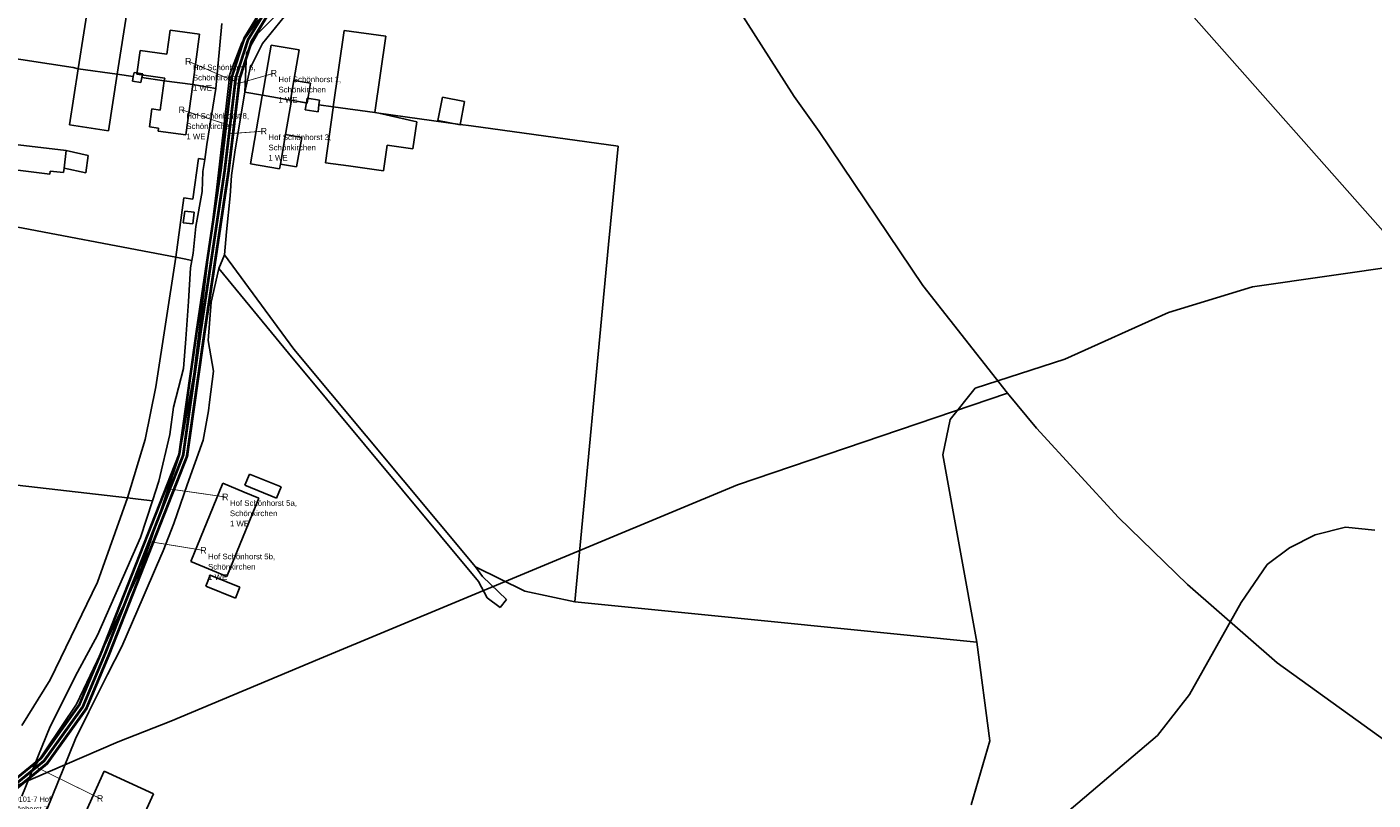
# Model space of a CAD drawing. Extents: x 577960 to 582939, y 6017202 to 6023066.
# Tile 201 of 217: x 581377 to 581717, y 6020307 to 6020502. Entities that reach past the tile are written whole.
import ezdxf
from ezdxf.enums import TextEntityAlignment as Align

# ---------------------------------------------------------------- set-up
doc = ezdxf.new("R2010")
doc.units = 0
doc.header["$MEASUREMENT"] = 0
doc.linetypes.add('D', pattern=[0])
doc.linetypes.add('S', pattern=[3, 1.5, -1.5])
for name, color, linetype in [('BER_Symbol', 7, 'D'), ('BER_Text', 7, 'D'), ('BF__ACCESS', 7, 'D'), ('EF', 7, 'D'), ('LI__FLUR', 7, 'D'), ('LI__GEB', 7, 'Continuous'), ('LI__STRASSE', 7, 'Continuous')]:
    doc.layers.add(name, color=color, linetype=linetype)
doc.styles.add('BER_Symbol', font='TGR01___.TTF')
doc.styles.add('BER_Text', font='arial.ttf')

msp = doc.modelspace()

# ---------------------------------------------------------------- linework, layer by layer
at = {"layer": 'BF__ACCESS', "color": 1, "linetype": 'D', "true_color": 0xff0000, "const_width": 0.7}
for points in [[(581700.728, 6020626.736), (581701.257, 6020624.747), (581699.853, 6020614.058), (581687.664, 6020605.578), (581625.665, 6020584.162), (581533.257, 6020546.302), (581439.404, 6020507.424), (581434.136, 6020498.795), (581431.111, 6020489.402), (581428.305, 6020465.97), (581422.154, 6020424.744), (581417.802, 6020393.946), (581398.102, 6020343.859), (581392.357, 6020330.173), (581382.434, 6020316.314), (581373.38, 6020308.925), (581370.418, 6020308.852)], [(581700.728, 6020626.736), (581700.265, 6020624.876), (581698.919, 6020614.626), (581687.092, 6020606.398), (581625.313, 6020585.098), (581532.876, 6020547.226), (581438.721, 6020508.223), (581433.22, 6020499.214), (581430.129, 6020489.616), (581427.314, 6020466.104), (581421.165, 6020424.887), (581416.829, 6020394.203), (581397.175, 6020344.235), (581391.479, 6020330.663), (581381.699, 6020317.005), (581372.747, 6020309.698), (581370.418, 6020308.852)]]:
    msp.add_lwpolyline(points, dxfattribs=at)
at = {"layer": 'BF__ACCESS', "color": 4, "linetype": 'D', "true_color": 0x00ffff, "const_width": 0.657}
msp.add_lwpolyline([(581700.728, 6020626.736), (581699.273, 6020625.005), (581697.985, 6020615.194), (581686.52, 6020607.218), (581624.96, 6020586.034), (581532.495, 6020548.151), (581438.037, 6020509.022), (581432.305, 6020499.634), (581429.148, 6020489.831), (581426.323, 6020466.237), (581420.175, 6020425.031), (581415.855, 6020394.459), (581396.249, 6020344.612), (581390.6, 6020331.154), (581380.963, 6020317.695), (581372.113, 6020310.472), (581370.418, 6020308.852)], dxfattribs=at)
at = {"layer": 'EF', "color": 17, "linetype": 'D', "true_color": 0x804040, "const_width": 0.194}
msp.add_lwpolyline([(581418.12, 6020493.77), (581430.006, 6020488.618)], dxfattribs=at)
at = {"layer": 'EF', "color": 18, "linetype": 'S', "true_color": 0x000000, "const_width": 0.194}
msp.add_lwpolyline([(581439.75, 6020490.74), (581430.006, 6020487.922)], dxfattribs=at)
at = {"layer": 'EF', "color": 252, "linetype": 'D', "true_color": 0x8d8d8d, "const_width": 0.194}
msp.add_lwpolyline([(581416.47, 6020481.5), (581428.613, 6020477.548)], dxfattribs=at)
at = {"layer": 'EF', "color": 40, "linetype": 'D', "true_color": 0xfac200, "const_width": 0.194}
msp.add_lwpolyline([(581437.22, 6020476.11), (581428.404, 6020475.46)], dxfattribs=at)
at = {"layer": 'EF', "color": 5, "linetype": 'D', "true_color": 0x0000ff, "const_width": 0.194}
msp.add_lwpolyline([(581427.48, 6020383.68), (581413.528, 6020385.674)], dxfattribs=at)
at = {"layer": 'EF', "color": 102, "linetype": 'D', "true_color": 0x15d72e, "const_width": 0.194}
msp.add_lwpolyline([(581421.96, 6020370.18), (581408.33, 6020372.399)], dxfattribs=at)
at = {"layer": 'EF', "color": 1, "linetype": 'D', "true_color": 0xff0000, "const_width": 0.194}
msp.add_lwpolyline([(581395.85, 6020307.48), (581379.745, 6020315.393)], dxfattribs=at)
at = {"layer": 'LI__FLUR', "color": 8, "linetype": 'D', "true_color": 0x808080}
for p, q in [((581727.338, 6020442.539), (581661.145, 6020517.429)), ((581661.145, 6020517.429), (581727.338, 6020442.539)), ((581443.485, 6020506.306), (581436.916, 6020498.29)), ((581436.916, 6020498.29), (581443.485, 6020506.306)), ((581426.595, 6020503.27), (581425.069, 6020486.85)), ((581425.069, 6020486.85), (581426.595, 6020503.27)), ((581435.586, 6020500.669), (581439.815, 6020504.938)), ((581439.815, 6020504.938), (581435.586, 6020500.669)), ((581432.857, 6020495.822), (581435.586, 6020500.669)), ((581435.586, 6020500.669), (581432.857, 6020495.822)), ((581367.594, 6020495.493), (581389.025, 6020492.174)), ((581389.025, 6020492.174), (581367.594, 6020495.493)), ((581432.408, 6020485.956), (581432.857, 6020495.822)), ((581432.857, 6020495.822), (581432.408, 6020485.956)), ((581436.916, 6020498.29), (581433.727, 6020492.043)), ((581433.727, 6020492.043), (581436.916, 6020498.29)), ((581389.025, 6020492.174), (581390.325, 6020491.854)), ((581390.325, 6020491.854), (581389.025, 6020492.174)), ((581433.727, 6020492.043), (581432.408, 6020485.956)), ((581432.408, 6020485.956), (581433.727, 6020492.043)), ((581390.325, 6020491.854), (581400.191, 6020490.484)), ((581400.191, 6020490.484), (581390.325, 6020491.854)), ((581400.191, 6020490.484), (581404.239, 6020489.924)), ((581404.239, 6020489.924), (581400.191, 6020490.484)), ((581404.019, 6020488.755), (581404.239, 6020489.924)), ((581404.239, 6020489.924), (581404.019, 6020488.755)), ((581406.178, 6020488.415), (581404.019, 6020488.755)), ((581404.019, 6020488.755), (581406.178, 6020488.415)), ((581404.239, 6020489.924), (581404.439, 6020490.964)), ((581404.439, 6020490.964), (581404.239, 6020489.924)), ((581404.439, 6020490.964), (581406.618, 6020490.564)), ((581406.618, 6020490.564), (581404.439, 6020490.964)), ((581406.428, 6020489.625), (581406.178, 6020488.415)), ((581406.178, 6020488.415), (581406.428, 6020489.625)), ((581406.618, 6020490.564), (581406.428, 6020489.625)), ((581406.428, 6020489.625), (581406.618, 6020490.564)), ((581406.428, 6020489.625), (581412.076, 6020488.855)), ((581412.076, 6020488.855), (581406.428, 6020489.625)), ((581412.076, 6020488.855), (581419.243, 6020487.865)), ((581419.243, 6020487.865), (581412.076, 6020488.855)), ((581419.243, 6020487.865), (581425.069, 6020486.85)), ((581425.069, 6020486.85), (581419.243, 6020487.865)), ((581425.069, 6020486.85), (581422.845, 6020472.699)), ((581422.845, 6020472.699), (581425.069, 6020486.85)), ((581429.979, 6020471.362), (581432.408, 6020485.956)), ((581432.408, 6020485.956), (581429.979, 6020471.362)), ((581432.408, 6020485.956), (581436.856, 6020485.178)), ((581436.856, 6020485.178), (581432.408, 6020485.956)), ((581436.856, 6020485.178), (581443.963, 6020483.936)), ((581443.963, 6020483.936), (581436.856, 6020485.178)), ((581443.963, 6020483.936), (581447.963, 6020483.236)), ((581447.963, 6020483.236), (581443.963, 6020483.936)), ((581447.7, 6020481.497), (581447.963, 6020483.236)), ((581447.963, 6020483.236), (581447.7, 6020481.497)), ((581447.963, 6020483.236), (581448.14, 6020484.406)), ((581448.14, 6020484.406), (581447.963, 6020483.236)), ((581448.14, 6020484.406), (581451.26, 6020483.946)), ((581451.26, 6020483.946), (581448.14, 6020484.406)), ((581451.13, 6020482.767), (581450.93, 6020480.957)), ((581450.93, 6020480.957), (581451.13, 6020482.767)), ((581451.26, 6020483.946), (581451.13, 6020482.767)), ((581451.13, 6020482.767), (581451.26, 6020483.946)), ((581451.13, 6020482.767), (581454.769, 6020482.263)), ((581454.769, 6020482.263), (581451.13, 6020482.767)), ((581454.769, 6020482.263), (581465.294, 6020480.807)), ((581465.294, 6020480.807), (581454.769, 6020482.263)), ((581450.93, 6020480.957), (581447.7, 6020481.497)), ((581447.7, 6020481.497), (581450.93, 6020480.957)), ((581465.294, 6020480.807), (581466.275, 6020480.671)), ((581466.275, 6020480.671), (581465.294, 6020480.807)), ((581466.275, 6020480.671), (581486.808, 6020477.83)), ((581486.808, 6020477.83), (581466.275, 6020480.671)), ((581486.808, 6020477.83), (581489.594, 6020477.445)), ((581489.594, 6020477.445), (581486.808, 6020477.83)), ((581489.594, 6020477.445), (581526.707, 6020472.31)), ((581526.707, 6020472.31), (581489.594, 6020477.445)), ((581422.845, 6020472.699), (581422.292, 6020468.976)), ((581422.292, 6020468.976), (581422.845, 6020472.699)), ((581526.707, 6020472.31), (581524.343, 6020447.43)), ((581524.343, 6020447.43), (581526.707, 6020472.31)), ((581420.739, 6020469.196), (581419.299, 6020458.909)), ((581419.299, 6020458.909), (581420.739, 6020469.196)), ((581422.292, 6020468.976), (581420.739, 6020469.196)), ((581420.739, 6020469.196), (581422.292, 6020468.976)), ((581422.292, 6020468.976), (581421.833, 6020465.88)), ((581421.833, 6020465.88), (581422.292, 6020468.976)), ((581429.029, 6020464.865), (581429.979, 6020471.362)), ((581429.979, 6020471.362), (581429.029, 6020464.865)), ((581421.833, 6020465.88), (581421.627, 6020460.874)), ((581421.627, 6020460.874), (581421.833, 6020465.88)), ((581428.71, 6020459.784), (581429.029, 6020464.865)), ((581429.029, 6020464.865), (581428.71, 6020459.784)), ((581416.997, 6020459.26), (581414.966, 6020444.233)), ((581414.966, 6020444.233), (581416.997, 6020459.26)), ((581419.299, 6020458.909), (581416.997, 6020459.26)), ((581416.997, 6020459.26), (581419.299, 6020458.909)), ((581421.627, 6020460.874), (581420.045, 6020452.005)), ((581420.045, 6020452.005), (581421.627, 6020460.874)), ((581427.822, 6020450.655), (581428.71, 6020459.784)), ((581428.71, 6020459.784), (581427.822, 6020450.655)), ((581357.82, 6020455.15), (581414.966, 6020444.233)), ((581414.966, 6020444.233), (581357.82, 6020455.15)), ((581420.045, 6020452.005), (581419.323, 6020445.246)), ((581419.323, 6020445.246), (581420.045, 6020452.005)), ((581427.258, 6020444.862), (581427.822, 6020450.655)), ((581427.822, 6020450.655), (581427.258, 6020444.862)), ((581419.323, 6020445.246), (581419.008, 6020443.461)), ((581419.008, 6020443.461), (581419.323, 6020445.246)), ((581425.857, 6020441.398), (581427.258, 6020444.862)), ((581427.258, 6020444.862), (581425.857, 6020441.398)), ((581427.258, 6020444.862), (581444.817, 6020420.98)), ((581444.817, 6020420.98), (581427.258, 6020444.862)), ((581524.343, 6020447.43), (581515.763, 6020357.148)), ((581515.763, 6020357.148), (581524.343, 6020447.43)), ((581414.966, 6020444.233), (581409.909, 6020411.476)), ((581409.909, 6020411.476), (581414.966, 6020444.233)), ((581417.067, 6020443.832), (581414.966, 6020444.233)), ((581414.966, 6020444.233), (581417.067, 6020443.832)), ((581419.008, 6020443.461), (581417.067, 6020443.832)), ((581417.067, 6020443.832), (581419.008, 6020443.461)), ((581418.679, 6020441.6), (581418.149, 6020433.106)), ((581418.149, 6020433.106), (581418.679, 6020441.6)), ((581419.008, 6020443.461), (581418.679, 6020441.6)), ((581418.679, 6020441.6), (581419.008, 6020443.461)), ((581423.924, 6020432.927), (581425.857, 6020441.398)), ((581425.857, 6020441.398), (581423.924, 6020432.927)), ((581443.449, 6020420.034), (581425.857, 6020441.398)), ((581425.857, 6020441.398), (581443.449, 6020420.034)), ((581687.045, 6020436.772), (581727.338, 6020442.539)), ((581727.338, 6020442.539), (581687.045, 6020436.772)), ((581665.783, 6020430.305), (581687.045, 6020436.772)), ((581687.045, 6020436.772), (581665.783, 6020430.305)), ((581418.149, 6020433.106), (581417.499, 6020423.621)), ((581417.499, 6020423.621), (581418.149, 6020433.106)), ((581423.162, 6020423.201), (581423.924, 6020432.927)), ((581423.924, 6020432.927), (581423.162, 6020423.201)), ((581639.634, 6020418.481), (581665.783, 6020430.305)), ((581665.783, 6020430.305), (581639.634, 6020418.481)), ((581417.499, 6020423.621), (581416.892, 6020416.143)), ((581416.892, 6020416.143), (581417.499, 6020423.621)), ((581424.513, 6020415.502), (581423.162, 6020423.201)), ((581423.162, 6020423.201), (581424.513, 6020415.502)), ((581444.817, 6020420.98), (581490.685, 6020366.002)), ((581490.685, 6020366.002), (581444.817, 6020420.98)), ((581491.437, 6020362.336), (581443.449, 6020420.034)), ((581443.449, 6020420.034), (581491.437, 6020362.336)), ((581616.943, 6020411.184), (581639.634, 6020418.481)), ((581639.634, 6020418.481), (581616.943, 6020411.184)), ((581416.892, 6020416.143), (581414.396, 6020406.379)), ((581414.396, 6020406.379), (581416.892, 6020416.143)), ((581423.528, 6020407.63), (581424.513, 6020415.502)), ((581424.513, 6020415.502), (581423.528, 6020407.63)), ((581409.909, 6020411.476), (581407.208, 6020398.159)), ((581407.208, 6020398.159), (581409.909, 6020411.476)), ((581610.636, 6020403.268), (581616.943, 6020411.184)), ((581616.943, 6020411.184), (581610.636, 6020403.268)), ((581423.257, 6020405.467), (581423.528, 6020407.63)), ((581423.528, 6020407.63), (581423.257, 6020405.467)), ((581414.396, 6020406.379), (581413.452, 6020399.446)), ((581413.452, 6020399.446), (581414.396, 6020406.379)), ((581421.873, 6020398.069), (581423.257, 6020405.467)), ((581423.257, 6020405.467), (581421.873, 6020398.069)), ((581608.807, 6020394.361), (581610.636, 6020403.268)), ((581610.636, 6020403.268), (581608.807, 6020394.361)), ((581407.208, 6020398.159), (581402.809, 6020383.447)), ((581402.809, 6020383.447), (581407.208, 6020398.159)), ((581413.452, 6020399.446), (581410.714, 6020387.697)), ((581410.714, 6020387.697), (581413.452, 6020399.446)), ((581417.84, 6020386.714), (581421.873, 6020398.069)), ((581421.873, 6020398.069), (581417.84, 6020386.714)), ((581617.333, 6020347.011), (581608.807, 6020394.361)), ((581608.807, 6020394.361), (581617.333, 6020347.011)), ((581402.809, 6020383.447), (581347.591, 6020389.765)), ((581347.591, 6020389.765), (581402.809, 6020383.447)), ((581410.714, 6020387.697), (581409.075, 6020382.73)), ((581409.075, 6020382.73), (581410.714, 6020387.697)), ((581414.505, 6020376.959), (581417.84, 6020386.714)), ((581417.84, 6020386.714), (581414.505, 6020376.959)), ((581402.809, 6020383.447), (581395.157, 6020362.144)), ((581395.157, 6020362.144), (581402.809, 6020383.447)), ((581405.437, 6020383.146), (581402.809, 6020383.447)), ((581402.809, 6020383.447), (581405.437, 6020383.146)), ((581409.075, 6020382.73), (581405.437, 6020383.146)), ((581405.437, 6020383.146), (581409.075, 6020382.73)), ((581409.075, 6020382.73), (581406.017, 6020373.458)), ((581406.017, 6020373.458), (581409.075, 6020382.73)), ((581411.792, 6020370.064), (581414.505, 6020376.959)), ((581414.505, 6020376.959), (581411.792, 6020370.064)), ((581406.017, 6020373.458), (581400.809, 6020361.55)), ((581400.809, 6020361.55), (581406.017, 6020373.458)), ((581702.839, 6020374.139), (581696.371, 6020370.86)), ((581696.371, 6020370.86), (581702.839, 6020374.139)), ((581710.526, 6020376.058), (581702.839, 6020374.139)), ((581702.839, 6020374.139), (581710.526, 6020376.058)), ((581717.933, 6020375.288), (581710.526, 6020376.058)), ((581710.526, 6020376.058), (581717.933, 6020375.288)), ((581410.129, 6020366.199), (581411.792, 6020370.064)), ((581411.792, 6020370.064), (581410.129, 6020366.199)), ((581696.371, 6020370.86), (581690.724, 6020366.602)), ((581690.724, 6020366.602), (581696.371, 6020370.86)), ((581406.74, 6020358.325), (581410.129, 6020366.199)), ((581410.129, 6020366.199), (581406.74, 6020358.325)), ((581690.724, 6020366.602), (581684.176, 6020357.016)), ((581684.176, 6020357.016), (581690.724, 6020366.602)), ((581490.685, 6020366.002), (581492.49, 6020363.569)), ((581503.174, 6020359.841), (581490.685, 6020366.002)), ((581492.49, 6020363.569), (581490.685, 6020366.002)), ((581490.685, 6020366.002), (581503.174, 6020359.841)), ((581492.49, 6020363.569), (581498.565, 6020357.784)), ((581498.565, 6020357.784), (581492.49, 6020363.569)), ((581395.157, 6020362.144), (581383.255, 6020337.496)), ((581383.255, 6020337.496), (581395.157, 6020362.144)), ((581400.809, 6020361.55), (581395.159, 6020348.746)), ((581395.159, 6020348.746), (581400.809, 6020361.55)), ((581493.623, 6020358.211), (581491.437, 6020362.336)), ((581491.437, 6020362.336), (581493.623, 6020358.211)), ((581515.763, 6020357.148), (581503.174, 6020359.841)), ((581503.174, 6020359.841), (581515.763, 6020357.148)), ((581401.381, 6020345.877), (581406.74, 6020358.325)), ((581406.74, 6020358.325), (581401.381, 6020345.877)), ((581496.939, 6020355.738), (581493.623, 6020358.211)), ((581493.623, 6020358.211), (581496.939, 6020355.738)), ((581498.565, 6020357.784), (581496.939, 6020355.738)), ((581496.939, 6020355.738), (581498.565, 6020357.784)), ((581515.763, 6020357.148), (581547.781, 6020353.949)), ((581547.781, 6020353.949), (581515.763, 6020357.148)), ((581684.176, 6020357.016), (581671.072, 6020333.796)), ((581671.072, 6020333.796), (581684.176, 6020357.016)), ((581547.781, 6020353.949), (581617.333, 6020347.011)), ((581617.333, 6020347.011), (581547.781, 6020353.949)), ((581395.159, 6020348.746), (581390.115, 6020339.43)), ((581390.115, 6020339.43), (581395.159, 6020348.746)), ((581397.714, 6020338.797), (581401.381, 6020345.877)), ((581401.381, 6020345.877), (581397.714, 6020338.797)), ((581620.652, 6020322.082), (581617.333, 6020347.011)), ((581617.333, 6020347.011), (581620.652, 6020322.082)), ((581390.115, 6020339.43), (581383.218, 6020325.682)), ((581383.218, 6020325.682), (581390.115, 6020339.43)), ((581383.255, 6020337.496), (581376.031, 6020325.903)), ((581376.031, 6020325.903), (581383.255, 6020337.496)), ((581393.026, 6020329.408), (581397.714, 6020338.797)), ((581397.714, 6020338.797), (581393.026, 6020329.408)), ((581671.072, 6020333.796), (581662.985, 6020323.39)), ((581662.985, 6020323.39), (581671.072, 6020333.796)), ((581389.604, 6020322.555), (581393.026, 6020329.408)), ((581393.026, 6020329.408), (581389.604, 6020322.555)), ((581383.218, 6020325.682), (581376.075, 6020308.047)), ((581376.075, 6020308.047), (581383.218, 6020325.682)), ((581382.264, 6020304.492), (581389.604, 6020322.555)), ((581389.604, 6020322.555), (581382.264, 6020304.492)), ((581615.954, 6020305.849), (581620.652, 6020322.082)), ((581620.652, 6020322.082), (581615.954, 6020305.849)), ((581662.985, 6020323.39), (581640.094, 6020303.919)), ((581640.094, 6020303.919), (581662.985, 6020323.39))]:
    msp.add_line(p, q, dxfattribs=at)
at = {"layer": 'LI__GEB', "color": 5, "linetype": 'D', "true_color": 0x0000ff}
for p, q in [((581390.325, 6020491.854), (581394.063, 6020516.125)), ((581402.834, 6020507.64), (581400.191, 6020490.484)), ((581412.73, 6020495.539), (581413.551, 6020501.62)), ((581413.551, 6020501.62), (581420.958, 6020500.623)), ((581420.958, 6020500.623), (581419.243, 6020487.865)), ((581454.769, 6020482.263), (581457.487, 6020501.573)), ((581457.487, 6020501.573), (581468.036, 6020500.079)), ((581468.036, 6020500.079), (581465.294, 6020480.807)), ((581405.168, 6020490.467), (581405.982, 6020496.454)), ((581405.982, 6020496.454), (581412.73, 6020495.539)), ((581436.856, 6020485.178), (581439.048, 6020497.868)), ((581439.048, 6020497.868), (581446.146, 6020496.645)), ((581446.146, 6020496.645), (581444.822, 6020488.94)), ((581388.142, 6020477.682), (581390.325, 6020491.854)), ((581390.325, 6020491.854), (581400.191, 6020490.484)), ((581400.191, 6020490.484), (581390.325, 6020491.854)), ((581400.191, 6020490.484), (581397.985, 6020476.165)), ((581412.166, 6020489.511), (581405.168, 6020490.467)), ((581411.058, 6020481.428), (581412.076, 6020488.855)), ((581412.076, 6020488.855), (581412.166, 6020489.511)), ((581412.076, 6020488.855), (581419.243, 6020487.865)), ((581419.243, 6020487.865), (581412.076, 6020488.855)), ((581443.963, 6020483.936), (581444.822, 6020488.94)), ((581444.822, 6020488.94), (581443.963, 6020483.936)), ((581444.822, 6020488.94), (581449.004, 6020488.222)), ((581419.243, 6020487.865), (581417.535, 6020475.155)), ((581436.827, 6020485.008), (581436.856, 6020485.178)), ((581436.856, 6020485.178), (581443.963, 6020483.936)), ((581443.963, 6020483.936), (581436.856, 6020485.178)), ((581449.004, 6020488.222), (581448.144, 6020483.217)), ((581433.861, 6020467.837), (581436.827, 6020485.008)), ((581444.171, 6020483.899), (581442.686, 6020475.243)), ((581443.963, 6020483.936), (581444.171, 6020483.899)), ((581444.171, 6020483.899), (581443.963, 6020483.936)), ((581448.144, 6020483.217), (581444.171, 6020483.899)), ((581452.781, 6020468.139), (581454.728, 6020481.976)), ((581454.728, 6020481.976), (581454.769, 6020482.263)), ((581465.294, 6020480.807), (581454.769, 6020482.263)), ((581454.769, 6020482.263), (581465.294, 6020480.807)), ((581481.185, 6020478.797), (581482.32, 6020484.715)), ((581482.32, 6020484.715), (581487.943, 6020483.636)), ((581487.943, 6020483.636), (581486.808, 6020477.719)), ((581408.336, 6020477.216), (581408.949, 6020481.716)), ((581408.949, 6020481.716), (581411.058, 6020481.428)), ((581465.294, 6020480.807), (581466.275, 6020480.671)), ((581466.275, 6020480.671), (581475.842, 6020478.488)), ((581475.842, 6020478.488), (581474.876, 6020471.65)), ((581486.808, 6020477.719), (581481.185, 6020478.797)), ((581397.985, 6020476.165), (581388.142, 6020477.682)), ((581410.631, 6020476.905), (581408.336, 6020477.216)), ((581410.522, 6020476.1), (581410.631, 6020476.905)), ((581417.535, 6020475.155), (581410.522, 6020476.1)), ((581442.686, 6020475.243), (581441.408, 6020467.801)), ((581441.408, 6020467.801), (581442.686, 6020475.243)), ((581442.686, 6020475.243), (581446.789, 6020474.539)), ((581375.188, 6020472.674), (581387.306, 6020471.221)), ((581446.789, 6020474.539), (581445.512, 6020467.097)), ((581468.364, 6020472.571), (581467.446, 6020466.069)), ((581474.876, 6020471.65), (581468.364, 6020472.571)), ((581386.776, 6020466.794), (581387.306, 6020471.221)), ((581387.306, 6020471.221), (581386.776, 6020466.794)), ((581387.306, 6020471.221), (581392.864, 6020469.973)), ((581392.864, 6020469.973), (581392.274, 6020465.545)), ((581458.624, 6020467.314), (581452.781, 6020468.139)), ((581383.147, 6020465.247), (581374.424, 6020466.293)), ((581383.24, 6020466.028), (581383.147, 6020465.247)), ((581386.635, 6020465.621), (581383.24, 6020466.028)), ((581386.776, 6020466.794), (581386.635, 6020465.621)), ((581392.274, 6020465.545), (581386.776, 6020466.794)), ((581441.198, 6020466.574), (581433.861, 6020467.837)), ((581441.408, 6020467.801), (581441.198, 6020466.574)), ((581445.512, 6020467.097), (581441.408, 6020467.801)), ((581467.446, 6020466.069), (581458.624, 6020467.314)), ((581416.828, 6020452.903), (581417.221, 6020455.916)), ((581417.221, 6020455.916), (581419.646, 6020455.668)), ((581419.646, 6020455.668), (581419.312, 6020452.687)), ((581419.312, 6020452.687), (581416.828, 6020452.903)), ((581418.745, 6020367.344), (581426.844, 6020387.128)), ((581426.844, 6020387.128), (581432.216, 6020384.929)), ((581432.428, 6020386.647), (581433.566, 6020389.451)), ((581440.424, 6020383.4), (581432.428, 6020386.647)), ((581433.566, 6020389.451), (581441.563, 6020386.204)), ((581435.992, 6020383.383), (581427.893, 6020363.599)), ((581432.216, 6020384.929), (581435.992, 6020383.383)), ((581441.563, 6020386.204), (581440.424, 6020383.4)), ((581424.27, 6020365.082), (581418.745, 6020367.344)), ((581422.536, 6020361.153), (581423.667, 6020363.933)), ((581423.667, 6020363.933), (581431.19, 6020360.873)), ((581427.893, 6020363.599), (581424.27, 6020365.082)), ((581430.059, 6020358.093), (581422.536, 6020361.153)), ((581431.19, 6020360.873), (581430.059, 6020358.093)), ((581391.478, 6020302.467), (581396.915, 6020314.363)), ((581396.915, 6020314.363), (581409.335, 6020308.686)), ((581409.335, 6020308.686), (581405.608, 6020300.532))]:
    msp.add_line(p, q, dxfattribs=at)
at = {"layer": 'LI__STRASSE', "color": 251, "linetype": 'D', "true_color": 0x646464}
for p, q in [((581545.065, 6020525.868), (581571.254, 6020484.884)), ((581571.254, 6020484.884), (581577.552, 6020475.988)), ((581577.552, 6020475.988), (581603.741, 6020437.105)), ((581603.741, 6020437.105), (581625.116, 6020409.943)), ((581556.861, 6020386.727), (581625.116, 6020409.943)), ((581632.431, 6020401.02), (581625.116, 6020409.943)), ((581653.149, 6020378.515), (581632.431, 6020401.02)), ((581451.283, 6020342.739), (581556.861, 6020386.727)), ((581670.616, 6020361.536), (581653.149, 6020378.515)), ((581693.213, 6020341.779), (581670.616, 6020361.536)), ((581413.732, 6020327.026), (581451.283, 6020342.739)), ((581732.766, 6020313.236), (581693.213, 6020341.779)), ((581400.423, 6020321.837), (581413.732, 6020327.026)), ((581361.271, 6020304.935), (581400.423, 6020321.837))]:
    msp.add_line(p, q, dxfattribs=at)
at = {"layer": 'LI__STRASSE', "color": 251, "linetype": 'D', "true_color": 0x656464}
for p, q in [((581431.63, 6020498.447), (581435.872, 6020504.34)), ((581428.609, 6020490.504), (581431.63, 6020498.447)), ((581425.254, 6020461.18), (581428.609, 6020490.504)), ((581423.011, 6020442.924), (581425.254, 6020461.18)), ((581419.52, 6020414.629), (581423.011, 6020442.924)), ((581415.837, 6020394.03), (581419.52, 6020414.629)), ((581406.297, 6020365.785), (581415.837, 6020394.03)), ((581389.868, 6020331.335), (581406.297, 6020365.785)), ((581378.36, 6020314.126), (581389.868, 6020331.335)), ((581370.582, 6020308.469), (581378.36, 6020314.126))]:
    msp.add_line(p, q, dxfattribs=at)

# ---------------------------------------------------------------- texts
at = {"layer": 'BER_Symbol', "color": 5, "true_color": 0x0000ff, "style": 'BER_Symbol'}
for p in [(581418.12, 6020493.77), (581439.75, 6020490.74), (581416.47, 6020481.5), (581437.22, 6020476.11), (581427.48, 6020383.68), (581421.96, 6020370.18), (581395.85, 6020307.48)]:
    msp.add_text('R', height=1.667, dxfattribs=at).set_placement(p, align=Align.MIDDLE_CENTER)
at = {"layer": 'BER_Text', "color": 5, "true_color": 0x0000ff, "char_height": 1.417, "width": 70, "attachment_point": 1, "line_spacing_factor": 1.1, "style": 'BER_Text'}
for s, insert in [('Hof Schönhorst 6, \\PSchönkirchen\\P1 WE', (581419.287, 6020492.937)), ('Hof Schönhorst 1, \\PSchönkirchen\\P1 WE', (581440.917, 6020489.907)), ('Hof Schönhorst 8, \\PSchönkirchen\\P1 WE', (581417.637, 6020480.667)), ('Hof Schönhorst 3, \\PSchönkirchen\\P1 WE', (581438.387, 6020475.277)), ('Hof Schönhorst 5a, \\PSchönkirchen\\P1 WE', (581428.647, 6020382.847)), ('Hof Schönhorst 5b, \\PSchönkirchen\\P1 WE', (581423.127, 6020369.347))]:
    msp.add_mtext(s, dxfattribs=dict(at, insert=insert))
at = {"layer": 'BER_Text', "color": 96, "true_color": 0x008000, "insert": (581371.643, 6020307.977), "char_height": 1.333, "width": 70, "attachment_point": 1, "line_spacing_factor": 1.1, "style": 'BER_Text'}
msp.add_mtext('NV0101-7 Hof \\PSchönhorst 7, \\PSchönkirchen', dxfattribs=at)

doc.saveas('drawing.dxf')
